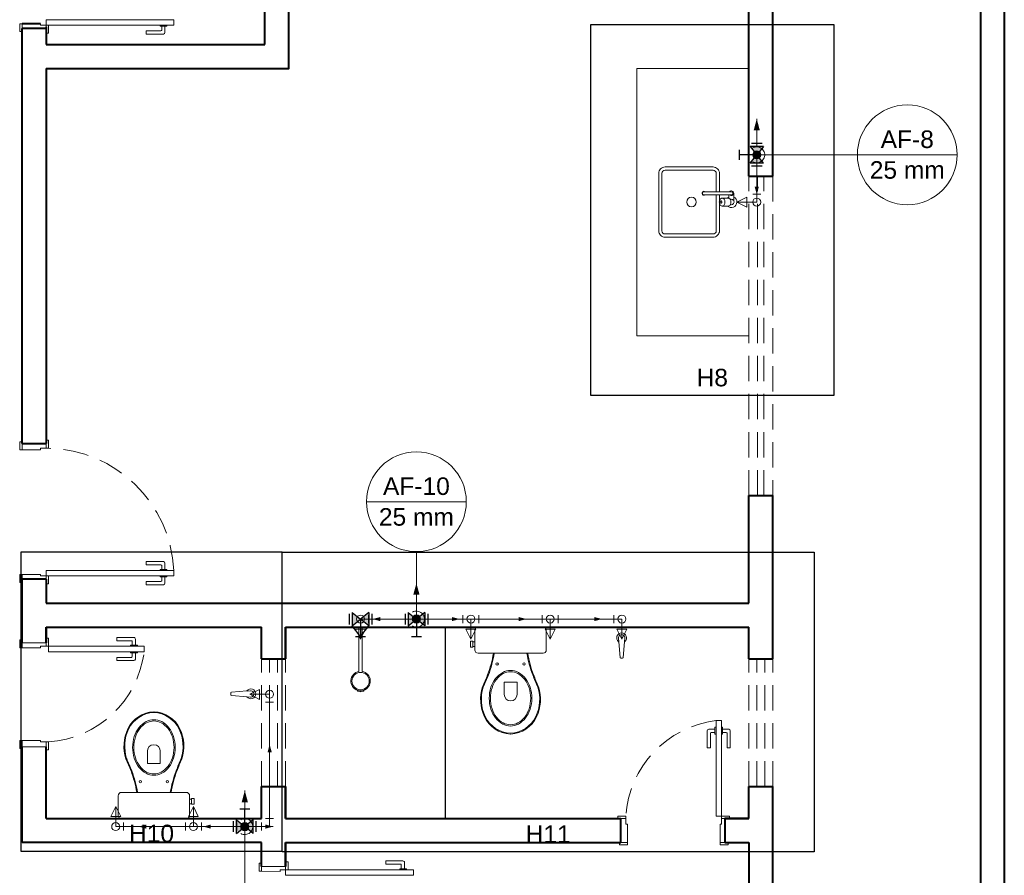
# Model space of a CAD drawing. Header units: millimetres. Extents: x 2642.3 to 2692.3, y 1463.2 to 1553.5.
# Tile 4 of 10: x 2657 to 2669.3, y 1490.3 to 1501. Entities that reach past the tile are written whole.
import ezdxf

# ---------------------------------------------------------------- set-up
doc = ezdxf.new("R2010")
doc.units = ezdxf.units.MM
doc.header["$MEASUREMENT"] = 0
doc.linetypes.add('HIDDEN2', pattern=[0.47625, 0.3175, -0.15875])
for name, color, linetype, lineweight in [('AF-Colunas', 4, 'Continuous', 5), ('AF-Condutos', 4, 'Continuous', 5), ('AF-Conexões', 9, 'Continuous', 5), ('AF-Indicação coluna', 5, 'Continuous', 5), ('AF-Sentido conduto', 9, 'Continuous', 5), ('DI-Detalhes', 1, 'Continuous', 30), ('MB_ALVENARIA', 7, 'Continuous', 40), ('MB_ESQUADRIA', 7, 'Continuous', 5), ('MB_MOBILIÁRIO', 8, 'Continuous', 13), ('Nível 1', 7, 'Continuous', 5), ('Textos', 7, 'Continuous', 5)]:
    doc.layers.add(name, color=color, linetype=linetype, lineweight=lineweight)
for name, color, linetype in [('ARQ-PISO', 8, 'Continuous'), ('Simbolos', 5, 'Continuous'), ('Simbolos_int', 2, 'Continuous')]:
    doc.layers.add(name, color=color, linetype=linetype)
doc.styles.add('Arial', font='txt')

msp = doc.modelspace()

# ---------------------------------------------------------------- hatches: boundary and pattern name
at = {"layer": 'AF-Condutos', "linetype": 'Continuous'}
for points in [[(2666.216, 1499.748), (2666.177, 1499.603), (2666.255, 1499.603)], [(2661.954, 1493.931), (2661.915, 1493.786), (2661.993, 1493.786)], [(2659.805, 1491.331), (2659.766, 1491.186), (2659.844, 1491.186)]]:
    msp.add_hatch(color=256, dxfattribs=at).paths.add_polyline_path(points)
at = {"layer": 'AF-Sentido conduto', "linetype": 'Continuous'}
for points in [[(2666.216, 1498.801), (2666.242, 1498.898), (2666.19, 1498.898)], [(2661.405, 1493.481), (2661.501, 1493.455), (2661.501, 1493.506)], [(2662.495, 1493.481), (2662.399, 1493.506), (2662.399, 1493.455)], [(2663.333, 1493.481), (2663.236, 1493.506), (2663.236, 1493.455)], [(2664.278, 1493.481), (2664.181, 1493.506), (2664.181, 1493.455)], [(2660.116, 1491.909), (2660.09, 1491.813), (2660.142, 1491.813)], [(2658.475, 1490.881), (2658.571, 1490.855), (2658.571, 1490.906)], [(2659.283, 1490.881), (2659.379, 1490.855), (2659.379, 1490.906)], [(2660.16, 1490.881), (2660.064, 1490.906), (2660.064, 1490.855)]]:
    msp.add_hatch(color=256, dxfattribs=at).paths.add_polyline_path(points)
at = {"layer": 'Simbolos', "linetype": 'Continuous'}
for points in [[(2666.216, 1499.298), (2666.3, 1499.403), (2666.132, 1499.403)], [(2666.3, 1499.193), (2666.132, 1499.193), (2666.216, 1499.298)], [(2661.255, 1493.48), (2661.15, 1493.564), (2661.15, 1493.396)], [(2661.36, 1493.564), (2661.36, 1493.396), (2661.255, 1493.48)], [(2661.954, 1493.481), (2661.849, 1493.565), (2661.849, 1493.397)], [(2662.059, 1493.565), (2662.059, 1493.397), (2661.954, 1493.481)], [(2659.7, 1490.796), (2659.7, 1490.964), (2659.805, 1490.881)], [(2659.805, 1490.881), (2659.91, 1490.796), (2659.91, 1490.964)]]:
    msp.add_hatch(color=256, dxfattribs=at).paths.add_polyline_path(points)

# ---------------------------------------------------------------- linework, layer by layer
at = {"layer": 'AF-Colunas', "const_width": 0.05}
for points in [[(2666.241, 1499.298, 1), (2666.191, 1499.298, 1)], [(2661.979, 1493.481, 1), (2661.929, 1493.481, 1)], [(2659.83, 1490.881, 1), (2659.78, 1490.881, 1)]]:
    msp.add_lwpolyline(points, format="xyb", close=True, dxfattribs=at)
at = {"layer": 'AF-Colunas'}
for centre in [(2666.216, 1499.298), (2661.954, 1493.481), (2659.805, 1490.881)]:
    msp.add_circle(centre, 0.05, dxfattribs=at)
at = {"layer": 'AF-Condutos'}
for p, q in [((2666.216, 1499.198), (2666.216, 1498.805)), ((2661.854, 1493.481), (2661.355, 1493.481)), ((2662.054, 1493.481), (2662.537, 1493.481)), ((2662.737, 1493.481), (2663.529, 1493.481)), ((2663.729, 1493.481), (2664.427, 1493.481)), ((2660.116, 1490.981), (2660.116, 1492.438)), ((2659.061, 1490.881), (2658.288, 1490.881)), ((2659.705, 1490.881), (2659.261, 1490.881)), ((2659.905, 1490.881), (2660.016, 1490.881))]:
    msp.add_line(p, q, dxfattribs=at)
for points in [[(2666.216, 1499.398), (2666.216, 1499.748)], [(2666.166, 1499.211), (2666.18, 1499.204), (2666.195, 1499.2), (2666.21, 1499.198), (2666.226, 1499.198), (2666.241, 1499.201), (2666.256, 1499.206), (2666.269, 1499.213), (2666.282, 1499.222), (2666.293, 1499.233), (2666.302, 1499.246), (2666.309, 1499.26), (2666.313, 1499.275), (2666.316, 1499.29), (2666.316, 1499.305), (2666.313, 1499.321), (2666.309, 1499.336), (2666.302, 1499.349), (2666.293, 1499.362), (2666.282, 1499.373), (2666.269, 1499.382), (2666.256, 1499.39), (2666.241, 1499.395), (2666.226, 1499.397), (2666.21, 1499.398), (2666.195, 1499.395), (2666.18, 1499.391), (2666.166, 1499.384)], [(2661.954, 1493.581), (2661.954, 1493.931)], [(2661.904, 1493.394), (2661.918, 1493.387), (2661.933, 1493.383), (2661.948, 1493.381), (2661.964, 1493.381), (2661.979, 1493.384), (2661.994, 1493.389), (2662.008, 1493.396), (2662.02, 1493.405), (2662.031, 1493.416), (2662.04, 1493.429), (2662.047, 1493.443), (2662.052, 1493.458), (2662.054, 1493.473), (2662.054, 1493.488), (2662.052, 1493.504), (2662.047, 1493.518), (2662.04, 1493.532), (2662.031, 1493.545), (2662.02, 1493.556), (2662.008, 1493.565), (2661.994, 1493.572), (2661.979, 1493.577), (2661.964, 1493.58), (2661.948, 1493.58), (2661.933, 1493.578), (2661.918, 1493.574), (2661.904, 1493.567)], [(2659.805, 1490.981), (2659.805, 1491.331)], [(2659.755, 1490.794), (2659.769, 1490.787), (2659.784, 1490.783), (2659.799, 1490.781), (2659.815, 1490.781), (2659.83, 1490.784), (2659.844, 1490.789), (2659.858, 1490.796), (2659.871, 1490.805), (2659.881, 1490.816), (2659.89, 1490.829), (2659.897, 1490.843), (2659.902, 1490.858), (2659.905, 1490.873), (2659.905, 1490.888), (2659.902, 1490.904), (2659.897, 1490.918), (2659.89, 1490.932), (2659.881, 1490.945), (2659.871, 1490.956), (2659.858, 1490.965), (2659.844, 1490.972), (2659.83, 1490.977), (2659.815, 1490.98), (2659.799, 1490.98), (2659.784, 1490.978), (2659.769, 1490.974), (2659.755, 1490.967)]]:
    msp.add_lwpolyline(points, dxfattribs=at)
at = {"layer": 'AF-Conexões'}
for p, q in [((2666.216, 1499.298), (2666.216, 1499.198)), ((2666.266, 1499.198), (2666.166, 1499.198)), ((2666.091, 1498.768), (2665.966, 1498.705)), ((2666.091, 1498.643), (2666.091, 1498.768)), ((2666.166, 1498.805), (2666.266, 1498.805)), ((2666.216, 1498.705), (2666.216, 1498.805)), ((2666.216, 1498.705), (2665.966, 1498.705)), ((2665.966, 1498.705), (2666.091, 1498.643)), ((2661.255, 1493.481), (2661.355, 1493.481)), ((2661.255, 1493.481), (2661.255, 1493.231)), ((2661.355, 1493.531), (2661.355, 1493.431)), ((2661.854, 1493.431), (2661.854, 1493.531)), ((2661.954, 1493.481), (2661.854, 1493.481)), ((2661.954, 1493.481), (2662.054, 1493.481)), ((2662.054, 1493.531), (2662.054, 1493.431)), ((2662.537, 1493.431), (2662.537, 1493.531)), ((2662.637, 1493.481), (2662.537, 1493.481)), ((2662.637, 1493.481), (2662.737, 1493.481)), ((2662.637, 1493.481), (2662.637, 1493.231)), ((2662.737, 1493.531), (2662.737, 1493.431)), ((2663.529, 1493.431), (2663.529, 1493.531)), ((2663.629, 1493.481), (2663.529, 1493.481)), ((2663.629, 1493.481), (2663.729, 1493.481)), ((2663.629, 1493.481), (2663.629, 1493.231)), ((2663.729, 1493.531), (2663.729, 1493.431)), ((2664.427, 1493.431), (2664.427, 1493.531)), ((2664.527, 1493.481), (2664.427, 1493.481)), ((2664.527, 1493.481), (2664.527, 1493.231)), ((2661.318, 1493.356), (2661.193, 1493.356)), ((2661.193, 1493.356), (2661.255, 1493.231)), ((2661.255, 1493.231), (2661.318, 1493.356)), ((2662.699, 1493.356), (2662.574, 1493.356)), ((2662.574, 1493.356), (2662.637, 1493.231)), ((2662.637, 1493.231), (2662.699, 1493.356)), ((2663.691, 1493.356), (2663.566, 1493.356)), ((2663.566, 1493.356), (2663.629, 1493.231)), ((2663.629, 1493.231), (2663.691, 1493.356)), ((2664.59, 1493.356), (2664.465, 1493.356)), ((2664.465, 1493.356), (2664.527, 1493.231)), ((2664.527, 1493.231), (2664.59, 1493.356)), ((2659.991, 1492.6), (2659.866, 1492.538)), ((2659.991, 1492.475), (2659.991, 1492.6)), ((2660.116, 1492.538), (2659.866, 1492.538)), ((2659.866, 1492.538), (2659.991, 1492.475)), ((2660.166, 1492.438), (2660.066, 1492.438)), ((2660.116, 1492.538), (2660.116, 1492.438)), ((2658.188, 1491.131), (2658.126, 1491.006)), ((2658.188, 1490.881), (2658.188, 1491.131)), ((2658.251, 1491.006), (2658.188, 1491.131)), ((2659.161, 1491.131), (2659.098, 1491.006)), ((2659.161, 1490.881), (2659.161, 1491.131)), ((2659.223, 1491.006), (2659.161, 1491.131)), ((2658.126, 1491.006), (2658.251, 1491.006)), ((2659.098, 1491.006), (2659.223, 1491.006)), ((2660.066, 1490.981), (2660.166, 1490.981)), ((2660.116, 1490.881), (2660.116, 1490.981)), ((2658.188, 1490.881), (2658.288, 1490.881)), ((2658.288, 1490.931), (2658.288, 1490.831)), ((2659.061, 1490.831), (2659.061, 1490.931)), ((2659.161, 1490.881), (2659.061, 1490.881)), ((2659.161, 1490.881), (2659.261, 1490.881)), ((2659.261, 1490.931), (2659.261, 1490.831)), ((2659.705, 1490.831), (2659.705, 1490.931)), ((2659.805, 1490.881), (2659.705, 1490.881)), ((2659.805, 1490.881), (2659.905, 1490.881)), ((2659.905, 1490.931), (2659.905, 1490.831)), ((2660.016, 1490.831), (2660.016, 1490.931)), ((2660.116, 1490.881), (2660.016, 1490.881))]:
    msp.add_line(p, q, dxfattribs=at)
for centre in [(2666.216, 1499.298), (2666.216, 1498.705), (2666.216, 1498.705), (2661.255, 1493.481), (2661.255, 1493.481), (2661.954, 1493.481), (2662.637, 1493.481), (2662.637, 1493.481), (2663.629, 1493.481), (2663.629, 1493.481), (2664.527, 1493.481), (2664.527, 1493.481), (2660.116, 1492.538), (2660.116, 1492.538), (2658.188, 1490.881), (2658.188, 1490.881), (2659.161, 1490.881), (2659.161, 1490.881), (2659.805, 1490.881)]:
    msp.add_circle(centre, 0.05, dxfattribs=at)
at = {"layer": 'AF-Indicação coluna'}
for p, q in [((2667.477, 1499.298), (2666.266, 1499.298)), ((2667.477, 1499.298), (2668.726, 1499.298)), ((2661.33, 1494.951), (2662.579, 1494.951)), ((2661.954, 1494.326), (2661.954, 1493.531)), ((2659.805, 1489.945), (2659.805, 1490.831))]:
    msp.add_line(p, q, dxfattribs=at)
for centre in [(2668.101, 1499.298), (2661.954, 1494.951)]:
    msp.add_circle(centre, 0.625, dxfattribs=at)
at = {"layer": 'AF-Sentido conduto'}
for points in [[(2666.216, 1499.201), (2666.216, 1498.801)], [(2661.805, 1493.481), (2661.405, 1493.481)], [(2662.095, 1493.481), (2662.495, 1493.481)], [(2662.933, 1493.481), (2663.333, 1493.481)], [(2663.878, 1493.481), (2664.278, 1493.481)], [(2660.116, 1491.509), (2660.116, 1491.909)], [(2658.875, 1490.881), (2658.475, 1490.881)], [(2659.683, 1490.881), (2659.283, 1490.881)], [(2659.76, 1490.881), (2660.16, 1490.881)]]:
    msp.add_lwpolyline(points, dxfattribs=at)
at = {"layer": 'ARQ-PISO'}
msp.add_lwpolyline([(2662.316, 1493.381), (2662.316, 1490.981)], dxfattribs=at)
at = {"layer": 'DI-Detalhes'}
for points in [[(2664.139, 1500.932), (2667.18, 1500.932), (2667.18, 1496.284), (2664.139, 1496.284), (2664.139, 1500.932)], [(2660.275, 1494.32), (2656.999, 1494.32), (2656.999, 1490.571), (2660.275, 1490.571), (2660.275, 1494.32)], [(2660.275, 1494.32), (2666.933, 1494.32), (2666.933, 1490.566), (2660.275, 1490.566), (2660.275, 1494.32)]]:
    msp.add_lwpolyline(points, dxfattribs=at)
at = {"layer": 'MB_ALVENARIA'}
for p, q in [((2669.016, 1511.921), (2669.016, 1463.501)), ((2666.116, 1499.031), (2666.116, 1502.231)), ((2666.416, 1499.031), (2666.416, 1502.231)), ((2657.246, 1500.941), (2657.016, 1500.941)), ((2657.246, 1500.941), (2657.016, 1500.941)), ((2657.316, 1500.881), (2657.016, 1500.881)), ((2666.116, 1493.681), (2666.116, 1495.031)), ((2666.416, 1492.981), (2666.416, 1495.031)), ((2657.316, 1493.981), (2657.016, 1493.981)), ((2657.316, 1493.381), (2657.316, 1493.181)), ((2666.116, 1492.981), (2666.116, 1493.381)), ((2666.116, 1490.981), (2666.116, 1491.381)), ((2666.416, 1488.621), (2666.416, 1491.381)), ((2660.316, 1490.681), (2660.316, 1490.381))]:
    msp.add_line(p, q, dxfattribs=at)
at = {"layer": 'MB_ALVENARIA', "linetype": 'Continuous'}
msp.add_line((2669.316, 1511.921), (2669.316, 1463.201), dxfattribs=at)
at = {"layer": 'MB_ALVENARIA'}
for points in [[(2660.056, 1500.681), (2660.056, 1509.001)], [(2657.316, 1500.381), (2660.356, 1500.381), (2660.356, 1507.781)], [(2657.016, 1495.681), (2657.016, 1500.881)], [(2657.316, 1500.901), (2657.316, 1500.681)], [(2657.316, 1500.881), (2657.316, 1500.681)], [(2657.316, 1500.681), (2660.056, 1500.681)], [(2657.316, 1500.381), (2657.316, 1495.681)], [(2666.116, 1499.031), (2666.416, 1499.031)], [(2657.016, 1495.681), (2657.316, 1495.681)], [(2666.116, 1495.031), (2666.416, 1495.031)], [(2657.016, 1493.181), (2657.016, 1493.981)], [(2657.316, 1493.981), (2657.316, 1493.681)], [(2657.316, 1493.681), (2666.116, 1493.681)], [(2657.316, 1493.381), (2660.016, 1493.381)], [(2657.316, 1493.181), (2657.316, 1493.381)], [(2660.016, 1492.981), (2660.016, 1493.381), (2660.016, 1493.381)], [(2660.316, 1492.981), (2660.316, 1493.381)], [(2660.316, 1493.381), (2666.116, 1493.381)], [(2660.316, 1493.381), (2660.316, 1492.981)], [(2660.016, 1492.981), (2660.316, 1492.981)], [(2666.116, 1492.981), (2666.416, 1492.981)], [(2657.016, 1490.681), (2657.016, 1490.681), (2657.016, 1491.881)], [(2657.316, 1490.981), (2657.316, 1491.881)], [(2660.016, 1490.981), (2660.016, 1491.381)], [(2660.016, 1491.381), (2660.316, 1491.381)], [(2660.316, 1490.981), (2660.316, 1491.381)], [(2660.316, 1491.381), (2660.316, 1490.981)], [(2666.116, 1491.381), (2666.416, 1491.381)], [(2657.316, 1490.981), (2660.016, 1490.981)], [(2660.316, 1490.981), (2664.516, 1490.981)], [(2664.516, 1490.681), (2664.516, 1490.981)], [(2665.816, 1490.981), (2666.116, 1490.981)], [(2666.116, 1490.981), (2665.816, 1490.981), (2665.816, 1490.681)], [(2660.016, 1490.681), (2657.016, 1490.681)], [(2660.016, 1490.381), (2660.016, 1490.681)], [(2660.316, 1490.381), (2660.316, 1490.681)], [(2660.316, 1490.681), (2664.516, 1490.681)], [(2665.816, 1490.681), (2666.116, 1490.681)], [(2666.116, 1490.681), (2666.116, 1488.621)]]:
    msp.add_lwpolyline(points, dxfattribs=at)
at = {"layer": 'MB_ESQUADRIA'}
for p, q in [((2657.016, 1500.941), (2657.016, 1500.871)), ((2657.016, 1500.941), (2657.016, 1500.871)), ((2657.246, 1500.921), (2657.246, 1500.941)), ((2657.246, 1500.921), (2657.246, 1500.941)), ((2657.246, 1500.921), (2657.316, 1500.921)), ((2657.246, 1500.921), (2657.316, 1500.921)), ((2657.316, 1500.921), (2657.316, 1500.871)), ((2657.316, 1500.921), (2657.316, 1500.871)), ((2658.571, 1500.811), (2658.571, 1500.851)), ((2658.571, 1500.851), (2658.755, 1500.851)), ((2658.785, 1500.811), (2658.571, 1500.811)), ((2658.745, 1500.909), (2658.745, 1500.921)), ((2658.83, 1500.909), (2658.745, 1500.909)), ((2658.765, 1500.861), (2658.765, 1500.909)), ((2658.805, 1500.909), (2658.805, 1500.831)), ((2658.83, 1500.921), (2658.83, 1500.909)), ((2657.016, 1495.601), (2657.016, 1495.671)), ((2657.316, 1495.621), (2657.316, 1495.671)), ((2657.246, 1495.601), (2657.016, 1495.601)), ((2657.246, 1495.621), (2657.246, 1495.601)), ((2657.246, 1495.621), (2657.316, 1495.621)), ((2658.571, 1494.201), (2658.571, 1494.161)), ((2658.785, 1494.201), (2658.571, 1494.201)), ((2658.571, 1494.161), (2658.755, 1494.161)), ((2658.765, 1494.151), (2658.765, 1494.104)), ((2658.805, 1494.104), (2658.805, 1494.181)), ((2657.246, 1494.041), (2657.016, 1494.041)), ((2657.016, 1494.041), (2657.016, 1493.971)), ((2657.246, 1494.041), (2657.016, 1494.041)), ((2657.016, 1494.041), (2657.016, 1493.971)), ((2657.246, 1494.021), (2657.246, 1494.041)), ((2657.246, 1494.021), (2657.246, 1494.041)), ((2658.745, 1494.104), (2658.745, 1494.091)), ((2658.83, 1494.104), (2658.745, 1494.104)), ((2658.83, 1494.091), (2658.83, 1494.104)), ((2657.246, 1494.021), (2657.316, 1494.021)), ((2657.246, 1494.021), (2657.316, 1494.021)), ((2657.316, 1494.021), (2657.316, 1493.971)), ((2657.316, 1494.021), (2657.316, 1493.971)), ((2658.571, 1493.911), (2658.571, 1493.951)), ((2658.571, 1493.951), (2658.755, 1493.951)), ((2658.785, 1493.911), (2658.571, 1493.911)), ((2658.745, 1494.009), (2658.745, 1494.021)), ((2658.83, 1494.009), (2658.745, 1494.009)), ((2658.765, 1493.961), (2658.765, 1494.009)), ((2658.805, 1494.009), (2658.805, 1493.931)), ((2658.83, 1494.021), (2658.83, 1494.009)), ((2657.016, 1493.121), (2657.016, 1493.191)), ((2657.016, 1493.121), (2657.016, 1493.191)), ((2657.016, 1493.121), (2657.016, 1493.191)), ((2657.016, 1493.121), (2657.016, 1493.191)), ((2657.316, 1493.181), (2657.016, 1493.181)), ((2657.316, 1493.141), (2657.316, 1493.191)), ((2657.316, 1493.141), (2657.316, 1493.191)), ((2657.316, 1493.141), (2657.316, 1493.191)), ((2657.316, 1493.141), (2657.316, 1493.191)), ((2658.201, 1493.25), (2658.201, 1493.21)), ((2658.415, 1493.25), (2658.201, 1493.25)), ((2658.201, 1493.25), (2658.201, 1493.21)), ((2658.415, 1493.25), (2658.201, 1493.25)), ((2658.201, 1493.21), (2658.385, 1493.21)), ((2658.201, 1493.21), (2658.385, 1493.21)), ((2658.395, 1493.2), (2658.395, 1493.152)), ((2658.395, 1493.2), (2658.395, 1493.152)), ((2658.435, 1493.152), (2658.435, 1493.23)), ((2658.435, 1493.152), (2658.435, 1493.23)), ((2657.246, 1493.121), (2657.016, 1493.121)), ((2657.246, 1493.121), (2657.016, 1493.121)), ((2657.246, 1493.121), (2657.016, 1493.121)), ((2657.246, 1493.121), (2657.016, 1493.121)), ((2657.246, 1493.141), (2657.316, 1493.141)), ((2657.246, 1493.141), (2657.246, 1493.121)), ((2657.246, 1493.141), (2657.316, 1493.141)), ((2657.246, 1493.141), (2657.246, 1493.121)), ((2657.246, 1493.141), (2657.316, 1493.141)), ((2657.246, 1493.141), (2657.246, 1493.121)), ((2657.246, 1493.141), (2657.316, 1493.141)), ((2657.246, 1493.141), (2657.246, 1493.121)), ((2658.375, 1493.152), (2658.375, 1493.14)), ((2658.46, 1493.152), (2658.375, 1493.152)), ((2658.375, 1493.152), (2658.375, 1493.14)), ((2658.46, 1493.152), (2658.375, 1493.152)), ((2658.375, 1493.057), (2658.375, 1493.07)), ((2658.375, 1493.057), (2658.375, 1493.07)), ((2658.46, 1493.057), (2658.375, 1493.057)), ((2658.46, 1493.057), (2658.375, 1493.057)), ((2658.395, 1493.01), (2658.395, 1493.057)), ((2658.395, 1493.01), (2658.395, 1493.057)), ((2658.435, 1493.057), (2658.435, 1492.98)), ((2658.435, 1493.057), (2658.435, 1492.98)), ((2658.46, 1493.14), (2658.46, 1493.152)), ((2658.46, 1493.14), (2658.46, 1493.152)), ((2658.46, 1493.07), (2658.46, 1493.057)), ((2658.46, 1493.07), (2658.46, 1493.057)), ((2658.201, 1492.96), (2658.201, 1493)), ((2658.201, 1493), (2658.385, 1493)), ((2658.201, 1492.96), (2658.201, 1493)), ((2658.201, 1493), (2658.385, 1493)), ((2658.415, 1492.96), (2658.201, 1492.96)), ((2658.415, 1492.96), (2658.201, 1492.96)), ((2665.595, 1492.08), (2665.595, 1491.866)), ((2665.595, 1492.08), (2665.595, 1491.866)), ((2665.693, 1492.1), (2665.615, 1492.1)), ((2665.693, 1492.1), (2665.615, 1492.1)), ((2665.645, 1492.06), (2665.693, 1492.06)), ((2665.645, 1492.06), (2665.693, 1492.06)), ((2665.705, 1492.125), (2665.693, 1492.125)), ((2665.693, 1492.125), (2665.693, 1492.039)), ((2665.705, 1492.125), (2665.693, 1492.125)), ((2665.693, 1492.125), (2665.693, 1492.039)), ((2665.775, 1492.125), (2665.788, 1492.125)), ((2665.775, 1492.125), (2665.788, 1492.125)), ((2665.788, 1492.125), (2665.788, 1492.039)), ((2665.788, 1492.125), (2665.788, 1492.039)), ((2665.788, 1492.1), (2665.865, 1492.1)), ((2665.788, 1492.1), (2665.865, 1492.1)), ((2665.835, 1492.06), (2665.788, 1492.06)), ((2665.835, 1492.06), (2665.788, 1492.06)), ((2665.885, 1492.08), (2665.885, 1491.866)), ((2665.885, 1492.08), (2665.885, 1491.866)), ((2657.246, 1491.961), (2657.016, 1491.96)), ((2657.246, 1491.961), (2657.016, 1491.96)), ((2657.016, 1491.96), (2657.016, 1491.89)), ((2657.016, 1491.96), (2657.016, 1491.89)), ((2657.246, 1491.941), (2657.246, 1491.961)), ((2657.246, 1491.941), (2657.246, 1491.961)), ((2657.246, 1491.941), (2657.316, 1491.941)), ((2657.246, 1491.941), (2657.316, 1491.941)), ((2657.316, 1491.941), (2657.316, 1491.891)), ((2657.316, 1491.941), (2657.316, 1491.891)), ((2665.635, 1491.866), (2665.635, 1492.05)), ((2665.635, 1491.866), (2665.635, 1492.05)), ((2665.693, 1492.039), (2665.705, 1492.039)), ((2665.693, 1492.039), (2665.705, 1492.039)), ((2665.788, 1492.039), (2665.775, 1492.039)), ((2665.788, 1492.039), (2665.775, 1492.039)), ((2665.845, 1491.866), (2665.845, 1492.05)), ((2665.845, 1491.866), (2665.845, 1492.05)), ((2665.595, 1491.866), (2665.635, 1491.866)), ((2665.595, 1491.866), (2665.635, 1491.866)), ((2665.885, 1491.866), (2665.845, 1491.866)), ((2665.885, 1491.866), (2665.845, 1491.866)), ((2664.576, 1490.981), (2664.526, 1490.981)), ((2664.576, 1490.981), (2664.526, 1490.981)), ((2664.576, 1490.911), (2664.576, 1490.981)), ((2664.576, 1490.911), (2664.576, 1490.981)), ((2665.776, 1490.981), (2665.826, 1490.981)), ((2665.776, 1490.911), (2665.776, 1490.981)), ((2665.776, 1490.981), (2665.826, 1490.981)), ((2665.776, 1490.911), (2665.776, 1490.981)), ((2665.776, 1490.981), (2665.826, 1490.981)), ((2665.776, 1490.911), (2665.776, 1490.981)), ((2665.776, 1490.981), (2665.826, 1490.981)), ((2665.776, 1490.911), (2665.776, 1490.981)), ((2664.576, 1490.911), (2664.596, 1490.911)), ((2664.576, 1490.911), (2664.596, 1490.911)), ((2664.596, 1490.911), (2664.596, 1490.681)), ((2664.596, 1490.911), (2664.596, 1490.681)), ((2665.756, 1490.911), (2665.756, 1490.681)), ((2665.776, 1490.911), (2665.756, 1490.911)), ((2665.756, 1490.911), (2665.756, 1490.681)), ((2665.776, 1490.911), (2665.756, 1490.911)), ((2665.756, 1490.911), (2665.756, 1490.681)), ((2665.776, 1490.911), (2665.756, 1490.911)), ((2665.756, 1490.911), (2665.756, 1490.681)), ((2665.776, 1490.911), (2665.756, 1490.911)), ((2664.596, 1490.681), (2664.526, 1490.681)), ((2664.596, 1490.681), (2664.526, 1490.681)), ((2665.756, 1490.681), (2665.826, 1490.681)), ((2665.756, 1490.681), (2665.826, 1490.681)), ((2665.756, 1490.681), (2665.826, 1490.681)), ((2665.756, 1490.681), (2665.826, 1490.681)), ((2660.016, 1490.321), (2660.016, 1490.391)), ((2660.016, 1490.321), (2660.016, 1490.391)), ((2660.316, 1490.381), (2660.016, 1490.381)), ((2660.246, 1490.34), (2660.316, 1490.34)), ((2660.246, 1490.34), (2660.246, 1490.32)), ((2660.246, 1490.34), (2660.316, 1490.34)), ((2660.246, 1490.34), (2660.246, 1490.32)), ((2660.316, 1490.34), (2660.316, 1490.39)), ((2660.316, 1490.34), (2660.316, 1490.39)), ((2661.571, 1490.45), (2661.571, 1490.41)), ((2661.785, 1490.45), (2661.571, 1490.45)), ((2661.571, 1490.41), (2661.755, 1490.41)), ((2661.745, 1490.352), (2661.745, 1490.34)), ((2661.83, 1490.352), (2661.745, 1490.352)), ((2661.765, 1490.4), (2661.765, 1490.352)), ((2661.805, 1490.352), (2661.805, 1490.43)), ((2661.83, 1490.34), (2661.83, 1490.352)), ((2660.246, 1490.32), (2660.016, 1490.321)), ((2660.246, 1490.32), (2660.016, 1490.321))]:
    msp.add_line(p, q, dxfattribs=at)
for points in [[(2657.016, 1500.941), (2656.986, 1500.941), (2656.986, 1500.841), (2657.016, 1500.841), (2657.016, 1500.871)], [(2657.016, 1500.941), (2656.986, 1500.941), (2656.986, 1500.841), (2657.016, 1500.841), (2657.016, 1500.871)], [(2657.316, 1500.871), (2657.316, 1500.821), (2657.346, 1500.821), (2657.346, 1500.921), (2657.316, 1500.921), (2657.316, 1500.921)], [(2657.316, 1500.871), (2657.316, 1500.821), (2657.346, 1500.821), (2657.346, 1500.921), (2657.316, 1500.921), (2657.316, 1500.921)], [(2657.316, 1500.821), (2657.316, 1500.881)], [(2657.016, 1495.601), (2656.986, 1495.601), (2656.986, 1495.701), (2657.016, 1495.701), (2657.016, 1495.671)], [(2657.316, 1495.671), (2657.316, 1495.721), (2657.346, 1495.721), (2657.346, 1495.621), (2657.316, 1495.621), (2657.316, 1495.621)], [(2657.016, 1494.041), (2656.986, 1494.041), (2656.986, 1493.941), (2657.016, 1493.941), (2657.016, 1493.971)], [(2657.016, 1494.041), (2656.986, 1494.041), (2656.986, 1493.941), (2657.016, 1493.941), (2657.016, 1493.971)], [(2657.316, 1493.971), (2657.316, 1493.921), (2657.346, 1493.921), (2657.346, 1494.021), (2657.316, 1494.021), (2657.316, 1494.021)], [(2657.316, 1493.971), (2657.316, 1493.921), (2657.346, 1493.921), (2657.346, 1494.021), (2657.316, 1494.021), (2657.316, 1494.021)], [(2657.016, 1493.121), (2656.986, 1493.121), (2656.986, 1493.221), (2657.016, 1493.221), (2657.016, 1493.191)], [(2657.016, 1493.121), (2656.986, 1493.121), (2656.986, 1493.221), (2657.016, 1493.221), (2657.016, 1493.191)], [(2657.016, 1493.121), (2656.986, 1493.121), (2656.986, 1493.221), (2657.016, 1493.221), (2657.016, 1493.191)], [(2657.016, 1493.121), (2656.986, 1493.121), (2656.986, 1493.221), (2657.016, 1493.221), (2657.016, 1493.191)], [(2657.316, 1493.191), (2657.316, 1493.241), (2657.346, 1493.241), (2657.346, 1493.141), (2657.316, 1493.141), (2657.316, 1493.141)], [(2657.316, 1493.191), (2657.316, 1493.241), (2657.346, 1493.241), (2657.346, 1493.141), (2657.316, 1493.141), (2657.316, 1493.141)], [(2657.316, 1493.191), (2657.316, 1493.241), (2657.346, 1493.241), (2657.346, 1493.141), (2657.316, 1493.141), (2657.316, 1493.141)], [(2657.316, 1493.191), (2657.316, 1493.241), (2657.346, 1493.241), (2657.346, 1493.141), (2657.316, 1493.141), (2657.316, 1493.141)], [(2658.546, 1493.071), (2657.346, 1493.071), (2657.346, 1493.141), (2658.546, 1493.141), (2658.546, 1493.071)], [(2665.706, 1492.211), (2665.706, 1491.011), (2665.776, 1491.011), (2665.776, 1492.211), (2665.706, 1492.211)], [(2657.016, 1491.96), (2656.986, 1491.96), (2656.986, 1491.86), (2657.016, 1491.86), (2657.016, 1491.89)], [(2657.016, 1491.96), (2656.986, 1491.96), (2656.986, 1491.86), (2657.016, 1491.86), (2657.016, 1491.89)], [(2657.316, 1491.891), (2657.316, 1491.841), (2657.346, 1491.841), (2657.346, 1491.941), (2657.316, 1491.941), (2657.316, 1491.941)], [(2657.316, 1491.891), (2657.316, 1491.841), (2657.346, 1491.841), (2657.346, 1491.941), (2657.316, 1491.941), (2657.316, 1491.941)], [(2657.016, 1491.881), (2657.316, 1491.881)], [(2664.526, 1490.981), (2664.476, 1490.981), (2664.476, 1491.011), (2664.576, 1491.011), (2664.576, 1490.981), (2664.576, 1490.981)], [(2664.526, 1490.981), (2664.476, 1490.981), (2664.476, 1491.011), (2664.576, 1491.011), (2664.576, 1490.981), (2664.576, 1490.981)], [(2665.826, 1490.981), (2665.876, 1490.981), (2665.876, 1491.011), (2665.776, 1491.011), (2665.776, 1490.981), (2665.776, 1490.981)], [(2665.826, 1490.981), (2665.876, 1490.981), (2665.876, 1491.011), (2665.776, 1491.011), (2665.776, 1490.981), (2665.776, 1490.981)], [(2665.826, 1490.981), (2665.876, 1490.981), (2665.876, 1491.011), (2665.776, 1491.011), (2665.776, 1490.981), (2665.776, 1490.981)], [(2665.826, 1490.981), (2665.876, 1490.981), (2665.876, 1491.011), (2665.776, 1491.011), (2665.776, 1490.981), (2665.776, 1490.981)], [(2664.596, 1490.681), (2664.596, 1490.651), (2664.496, 1490.651), (2664.496, 1490.681), (2664.526, 1490.681)], [(2664.596, 1490.681), (2664.596, 1490.651), (2664.496, 1490.651), (2664.496, 1490.681), (2664.526, 1490.681)], [(2665.756, 1490.681), (2665.756, 1490.651), (2665.856, 1490.651), (2665.856, 1490.681), (2665.826, 1490.681)], [(2665.756, 1490.681), (2665.756, 1490.651), (2665.856, 1490.651), (2665.856, 1490.681), (2665.826, 1490.681)], [(2665.756, 1490.681), (2665.756, 1490.651), (2665.856, 1490.651), (2665.856, 1490.681), (2665.826, 1490.681)], [(2665.756, 1490.681), (2665.756, 1490.651), (2665.856, 1490.651), (2665.856, 1490.681), (2665.826, 1490.681)], [(2660.016, 1490.321), (2659.986, 1490.321), (2659.986, 1490.421), (2660.016, 1490.421), (2660.016, 1490.391)], [(2660.016, 1490.321), (2659.986, 1490.321), (2659.986, 1490.421), (2660.016, 1490.421), (2660.016, 1490.391)], [(2660.316, 1490.39), (2660.316, 1490.44), (2660.346, 1490.44), (2660.346, 1490.34), (2660.316, 1490.34), (2660.316, 1490.34)], [(2660.316, 1490.39), (2660.316, 1490.44), (2660.346, 1490.44), (2660.346, 1490.34), (2660.316, 1490.34), (2660.316, 1490.34)]]:
    msp.add_lwpolyline(points, dxfattribs=at)
for points in [[(2657.316, 1500.991), (2658.916, 1500.991), (2658.916, 1500.921), (2657.316, 1500.921)], [(2657.316, 1494.091), (2658.916, 1494.091), (2658.916, 1494.021), (2657.316, 1494.021)], [(2660.316, 1490.27), (2661.916, 1490.27), (2661.916, 1490.34), (2660.316, 1490.34)]]:
    msp.add_lwpolyline(points, close=True, dxfattribs=at)
at = {"layer": 'MB_ESQUADRIA', "linetype": 'HIDDEN2'}
for points in [[(2666.116, 1495.031), (2666.116, 1499.031)], [(2666.226, 1495.031), (2666.226, 1499.031)], [(2666.306, 1495.031), (2666.306, 1499.031)], [(2666.416, 1499.031), (2666.416, 1495.031)], [(2660.016, 1491.381), (2660.016, 1492.981)], [(2660.116, 1491.381), (2660.116, 1492.981)], [(2660.216, 1491.381), (2660.216, 1492.981)], [(2660.316, 1491.381), (2660.316, 1492.981)], [(2666.116, 1491.381), (2666.116, 1492.981)], [(2666.216, 1491.381), (2666.216, 1492.981)], [(2666.316, 1491.381), (2666.316, 1492.981)], [(2666.416, 1491.381), (2666.416, 1492.981)]]:
    msp.add_lwpolyline(points, dxfattribs=at)
at = {"layer": 'MB_ESQUADRIA'}
for centre, radius, start, end in [((2658.755, 1500.861), 0.01, 270.0289, 0.0289), ((2658.785, 1500.831), 0.02, 270.0289, 0.0289), ((2658.755, 1494.151), 0.01, 0.0289, 90.0289), ((2658.785, 1494.181), 0.02, 0.0289, 90.0289), ((2658.755, 1493.961), 0.01, 270.0289, 0.0289), ((2658.785, 1493.931), 0.02, 270.0289, 0.0289), ((2658.385, 1493.2), 0.01, 359.9711, 89.9711), ((2658.385, 1493.2), 0.01, 359.9711, 89.9711), ((2658.415, 1493.23), 0.02, 359.9711, 89.9711), ((2658.415, 1493.23), 0.02, 359.9711, 89.9711), ((2658.385, 1493.01), 0.01, 269.9711, 359.9711), ((2658.385, 1493.01), 0.01, 269.9711, 359.9711), ((2658.415, 1492.98), 0.02, 269.9711, 359.9711), ((2658.415, 1492.98), 0.02, 269.9711, 359.9711), ((2665.615, 1492.08), 0.02, 90.0289, 180.0289), ((2665.615, 1492.08), 0.02, 90.0289, 180.0289), ((2665.645, 1492.05), 0.01, 90.0289, 180.0289), ((2665.645, 1492.05), 0.01, 90.0289, 180.0289), ((2665.835, 1492.05), 0.01, 0.0289, 90.0289), ((2665.835, 1492.05), 0.01, 0.0289, 90.0289), ((2665.865, 1492.08), 0.02, 0.0289, 90.0289), ((2665.865, 1492.08), 0.02, 0.0289, 90.0289), ((2661.755, 1490.4), 0.01, 359.9711, 89.9711), ((2661.785, 1490.43), 0.02, 359.9711, 89.9711)]:
    msp.add_arc(centre, radius, start, end, dxfattribs=at)
at = {"layer": 'MB_ESQUADRIA', "linetype": 'HIDDEN2'}
for centre, radius, start, end in [((2657.314, 1494.017), 1.604, 2.6507, 88.8594), ((2657.259, 1493.235), 1.297, 273.8402, 352.7146), ((2657.259, 1493.235), 1.297, 273.8402, 352.7146), ((2665.87, 1490.924), 1.297, 97.2854, 176.1598), ((2665.87, 1490.924), 1.297, 97.2854, 176.1598)]:
    msp.add_arc(centre, radius, start, end, dxfattribs=at)
at = {"layer": 'MB_MOBILIÁRIO'}
for p, q in [((2664.716, 1497.031), (2664.716, 1500.381)), ((2664.716, 1500.381), (2666.116, 1500.381)), ((2666.116, 1499.031), (2666.116, 1500.381)), ((2664.716, 1497.031), (2666.116, 1497.031)), ((2661.235, 1492.824), (2661.235, 1493.381)), ((2661.275, 1493.381), (2661.235, 1493.381)), ((2661.275, 1492.824), (2661.275, 1493.381)), ((2662.726, 1493.381), (2663.541, 1493.381)), ((2664.485, 1493.24), (2664.489, 1493.197)), ((2664.487, 1493.197), (2664.504, 1493.001)), ((2664.56, 1493.197), (2664.545, 1493.001)), ((2664.563, 1493.24), (2664.56, 1493.197)), ((2664.514, 1492.992), (2664.535, 1492.992)), ((2659.628, 1492.554), (2659.628, 1492.533)), ((2659.832, 1492.581), (2659.637, 1492.564)), ((2659.875, 1492.582), (2659.833, 1492.579)), ((2661.215, 1492.577), (2661.219, 1492.588)), ((2661.255, 1492.57), (2661.255, 1492.583)), ((2661.255, 1492.57), (2661.255, 1492.583)), ((2661.291, 1492.588), (2661.294, 1492.577)), ((2659.833, 1492.508), (2659.637, 1492.523)), ((2659.875, 1492.504), (2659.833, 1492.508)), ((2659.073, 1490.981), (2658.259, 1490.981))]:
    msp.add_line(p, q, dxfattribs=at)
for points in [[(2665.749, 1498.836), (2665.749, 1499.066, 0.414214), (2665.669, 1499.146), (2665.669, 1499.146), (2665.069, 1499.146, 0.414214), (2664.989, 1499.066), (2664.989, 1499.066), (2664.989, 1498.346, 0.414214), (2665.069, 1498.266), (2665.069, 1498.266), (2665.669, 1498.266, 0.414214), (2665.749, 1498.346), (2665.749, 1498.346), (2665.749, 1498.691)], [(2665.709, 1498.836), (2665.709, 1499.066, 0.414214), (2665.669, 1499.106), (2665.669, 1499.106), (2665.069, 1499.106, 0.414214), (2665.029, 1499.066), (2665.029, 1499.066), (2665.029, 1498.346, 0.414214), (2665.069, 1498.306), (2665.069, 1498.306), (2665.669, 1498.306, 0.414214), (2665.709, 1498.346), (2665.709, 1498.346), (2665.709, 1498.796)], [(2665.572, 1498.796, -2), (2665.572, 1498.836), (2665.572, 1498.836)], [(2665.557, 1498.796, -1), (2665.557, 1498.836), (2665.557, 1498.836)], [(2665.875, 1498.836, -2.618034), (2665.875, 1498.796), (2665.875, 1498.796)], [(2665.897, 1498.836, -1), (2665.897, 1498.796), (2665.897, 1498.796)], [(2665.783, 1498.756, 0.133256), (2665.77, 1498.752), (2665.77, 1498.752, 0.106756), (2665.758, 1498.741), (2665.758, 1498.741, 0.082828), (2665.75, 1498.725), (2665.75, 1498.725, 0.071352), (2665.747, 1498.706), (2665.747, 1498.706, 0.071352), (2665.75, 1498.686), (2665.75, 1498.686, 0.082828), (2665.758, 1498.67), (2665.758, 1498.67, 0.106756), (2665.77, 1498.659), (2665.77, 1498.659, 0.133256), (2665.783, 1498.656), (2665.783, 1498.656, 0.133256), (2665.795, 1498.659), (2665.795, 1498.659, 0.106756), (2665.808, 1498.67), (2665.808, 1498.67, 0.082828), (2665.815, 1498.686), (2665.815, 1498.686, 0.071352), (2665.818, 1498.706), (2665.818, 1498.706, 0.071352), (2665.815, 1498.725), (2665.815, 1498.725, 0.082828), (2665.808, 1498.741), (2665.808, 1498.741, 0.106756), (2665.795, 1498.752), (2665.795, 1498.752, 0.133256), (2665.783, 1498.756), (2665.783, 1498.756)], [(2665.768, 1498.691, 0.133256), (2665.771, 1498.692), (2665.771, 1498.692, 0.106756), (2665.775, 1498.695), (2665.775, 1498.695, 0.082828), (2665.777, 1498.7), (2665.777, 1498.7, 0.071352), (2665.778, 1498.706), (2665.778, 1498.706, 0.071352), (2665.777, 1498.712), (2665.777, 1498.712, 0.082828), (2665.775, 1498.716), (2665.775, 1498.716, 0.106756), (2665.771, 1498.72), (2665.771, 1498.72, 0.133256), (2665.768, 1498.721), (2665.768, 1498.721, 0.133256), (2665.764, 1498.72), (2665.764, 1498.72, 0.106756), (2665.76, 1498.716), (2665.76, 1498.716, 0.082828), (2665.758, 1498.712), (2665.758, 1498.712, 0.071352), (2665.757, 1498.706), (2665.757, 1498.706, 0.071352), (2665.758, 1498.7), (2665.758, 1498.7, 0.082828), (2665.76, 1498.695), (2665.76, 1498.695, 0.106756), (2665.764, 1498.692), (2665.764, 1498.692, 0.133256), (2665.768, 1498.691), (2665.768, 1498.691)], [(2665.783, 1498.656), (2665.858, 1498.656, 0.133256), (2665.871, 1498.659), (2665.871, 1498.659, 0.106756), (2665.883, 1498.67), (2665.883, 1498.67, 0.082828), (2665.89, 1498.686), (2665.89, 1498.686, 0.071352), (2665.893, 1498.706), (2665.893, 1498.706, 0.071352), (2665.89, 1498.725), (2665.89, 1498.725, 0.082828), (2665.883, 1498.741), (2665.883, 1498.741, 0.106756), (2665.871, 1498.752), (2665.871, 1498.752, 0.133256), (2665.858, 1498.756), (2665.858, 1498.756), (2665.783, 1498.756)], [(2665.848, 1498.756, -0.083262), (2665.867, 1498.769), (2665.867, 1498.769)], [(2665.927, 1498.769, -1.181649), (2665.848, 1498.656), (2665.848, 1498.656)], [(2665.883, 1498.671), (2665.897, 1498.671, 0.546464), (2665.929, 1498.72), (2665.929, 1498.72, 0.10784), (2665.927, 1498.728), (2665.927, 1498.728), (2665.927, 1498.816)], [(2665.927, 1498.724, 0.263265), (2665.897, 1498.741), (2665.897, 1498.741), (2665.883, 1498.741)], [(2663.133, 1492.837, 0.124451), (2663.035, 1492.812), (2663.035, 1492.812, 0.105729), (2662.944, 1492.735), (2662.944, 1492.735, 0.086876), (2662.887, 1492.626), (2662.887, 1492.626, 0.077041), (2662.866, 1492.489), (2662.866, 1492.489, 0.077041), (2662.887, 1492.352), (2662.887, 1492.352, 0.086876), (2662.944, 1492.243), (2662.944, 1492.243, 0.105729), (2663.035, 1492.166), (2663.035, 1492.166, 0.124451), (2663.133, 1492.141), (2663.133, 1492.141, 0.124451), (2663.231, 1492.166), (2663.231, 1492.166, 0.105729), (2663.321, 1492.243), (2663.321, 1492.243, 0.086876), (2663.378, 1492.352), (2663.378, 1492.352, 0.077041), (2663.4, 1492.489), (2663.4, 1492.489, 0.077041), (2663.378, 1492.626), (2663.378, 1492.626, 0.086876), (2663.321, 1492.735), (2663.321, 1492.735, 0.105729), (2663.231, 1492.812), (2663.231, 1492.812, 0.124451), (2663.133, 1492.837), (2663.133, 1492.837)], [(2663.133, 1492.82, 0.124451), (2663.041, 1492.797), (2663.041, 1492.797, 0.105729), (2662.955, 1492.724), (2662.955, 1492.724, 0.086876), (2662.901, 1492.62), (2662.901, 1492.62, 0.077041), (2662.881, 1492.489), (2662.881, 1492.489, 0.077041), (2662.901, 1492.357), (2662.901, 1492.357, 0.086876), (2662.955, 1492.253), (2662.955, 1492.253, 0.105729), (2663.041, 1492.18), (2663.041, 1492.18, 0.124451), (2663.133, 1492.157), (2663.133, 1492.157, 0.124451), (2663.225, 1492.18), (2663.225, 1492.18, 0.105729), (2663.31, 1492.253), (2663.31, 1492.253, 0.086876), (2663.365, 1492.357), (2663.365, 1492.357, 0.077041), (2663.385, 1492.489), (2663.385, 1492.489, 0.077041), (2663.365, 1492.62), (2663.365, 1492.62, 0.086876), (2663.31, 1492.724), (2663.31, 1492.724, 0.105729), (2663.225, 1492.797), (2663.225, 1492.797, 0.124451), (2663.133, 1492.82), (2663.133, 1492.82)], [(2658.667, 1491.525, 0.124451), (2658.765, 1491.549), (2658.765, 1491.549, 0.105729), (2658.855, 1491.626), (2658.855, 1491.626, 0.086876), (2658.912, 1491.736), (2658.912, 1491.736, 0.077041), (2658.934, 1491.872), (2658.934, 1491.872, 0.077041), (2658.912, 1492.009), (2658.912, 1492.009, 0.086876), (2658.855, 1492.118), (2658.855, 1492.118, 0.105729), (2658.765, 1492.196), (2658.765, 1492.196, 0.124451), (2658.667, 1492.22), (2658.667, 1492.22, 0.124451), (2658.569, 1492.196), (2658.569, 1492.196, 0.105729), (2658.478, 1492.118), (2658.478, 1492.118, 0.086876), (2658.421, 1492.009), (2658.421, 1492.009, 0.077041), (2658.4, 1491.872), (2658.4, 1491.872, 0.077041), (2658.421, 1491.736), (2658.421, 1491.736, 0.086876), (2658.478, 1491.626), (2658.478, 1491.626, 0.105729), (2658.569, 1491.549), (2658.569, 1491.549, 0.124451), (2658.667, 1491.525), (2658.667, 1491.525)], [(2658.667, 1491.541, 0.124451), (2658.759, 1491.564), (2658.759, 1491.564, 0.105729), (2658.844, 1491.637), (2658.844, 1491.637, 0.086876), (2658.899, 1491.741), (2658.899, 1491.741, 0.077041), (2658.919, 1491.872), (2658.919, 1491.872, 0.077041), (2658.899, 1492.004), (2658.899, 1492.004, 0.086876), (2658.844, 1492.108), (2658.844, 1492.108, 0.105729), (2658.759, 1492.181), (2658.759, 1492.181, 0.124451), (2658.667, 1492.204), (2658.667, 1492.204, 0.124451), (2658.575, 1492.181), (2658.575, 1492.181, 0.105729), (2658.489, 1492.108), (2658.489, 1492.108, 0.086876), (2658.435, 1492.004), (2658.435, 1492.004, 0.077041), (2658.415, 1491.872), (2658.415, 1491.872, 0.077041), (2658.435, 1491.741), (2658.435, 1491.741, 0.086876), (2658.489, 1491.637), (2658.489, 1491.637, 0.105729), (2658.575, 1491.564), (2658.575, 1491.564, 0.124451), (2658.667, 1491.541), (2658.667, 1491.541)]]:
    msp.add_lwpolyline(points, format="xyb", dxfattribs=at)
for points in [[(2665.897, 1498.836), (2665.557, 1498.836)], [(2665.897, 1498.796), (2665.557, 1498.796)], [(2665.749, 1498.72), (2665.749, 1498.796)], [(2665.867, 1498.796), (2665.867, 1498.754)], [(2662.726, 1493.381), (2662.726, 1493.381), (2662.71, 1493.378), (2662.698, 1493.369), (2662.689, 1493.356), (2662.686, 1493.34), (2662.686, 1493.093), (2662.686, 1493.093), (2662.689, 1493.077), (2662.698, 1493.064), (2662.71, 1493.056), (2662.726, 1493.053), (2663.133, 1493.053)], [(2663.541, 1493.381), (2663.541, 1493.381), (2663.557, 1493.378), (2663.568, 1493.369), (2663.577, 1493.356), (2663.579, 1493.34), (2663.579, 1493.093), (2663.579, 1493.093), (2663.577, 1493.077), (2663.568, 1493.064), (2663.557, 1493.056), (2663.541, 1493.053), (2663.133, 1493.053)], [(2662.66, 1493.13), (2662.63, 1493.13), (2662.63, 1493.166), (2662.63, 1493.202), (2662.66, 1493.202), (2662.66, 1493.196), (2662.686, 1493.196)], [(2662.66, 1493.196), (2662.66, 1493.136)], [(2662.66, 1493.136), (2662.686, 1493.136)], [(2662.66, 1493.13), (2662.66, 1493.136)], [(2662.928, 1493.051), (2662.928, 1493.051), (2662.928, 1493.053)], [(2663.338, 1493.051), (2663.338, 1493.051), (2663.337, 1493.053)], [(2663.053, 1492.536), (2663.053, 1492.69), (2663.134, 1492.69)], [(2663.214, 1492.536), (2663.214, 1492.69), (2663.133, 1492.69)], [(2658.585, 1491.825), (2658.585, 1491.671), (2658.667, 1491.671)], [(2658.747, 1491.825), (2658.747, 1491.671), (2658.665, 1491.671)], [(2658.259, 1490.981), (2658.259, 1490.981), (2658.243, 1490.983), (2658.232, 1490.992), (2658.223, 1491.005), (2658.22, 1491.021), (2658.22, 1491.268), (2658.22, 1491.268), (2658.223, 1491.284), (2658.232, 1491.297), (2658.243, 1491.306), (2658.259, 1491.308), (2658.667, 1491.308)], [(2658.462, 1491.31), (2658.462, 1491.31), (2658.462, 1491.308)], [(2659.073, 1490.981), (2659.073, 1490.981), (2659.089, 1490.983), (2659.102, 1490.992), (2659.111, 1491.005), (2659.113, 1491.021), (2659.113, 1491.268), (2659.113, 1491.268), (2659.111, 1491.284), (2659.102, 1491.297), (2659.089, 1491.306), (2659.073, 1491.308), (2658.667, 1491.308)], [(2658.871, 1491.31), (2658.871, 1491.31), (2658.871, 1491.308)], [(2659.139, 1491.231), (2659.169, 1491.231), (2659.169, 1491.195), (2659.169, 1491.16), (2659.139, 1491.16), (2659.139, 1491.165), (2659.113, 1491.165)], [(2659.139, 1491.225), (2659.113, 1491.225)], [(2659.139, 1491.231), (2659.139, 1491.225)], [(2659.139, 1491.165), (2659.139, 1491.225)]]:
    msp.add_lwpolyline(points, dxfattribs=at)
for centre, radius in [((2665.399, 1498.706), 0.06), ((2662.965, 1492.919), 0.015), ((2663.302, 1492.919), 0.015), ((2661.255, 1492.704), 0.108), ((2658.498, 1491.442), 0.015), ((2658.834, 1491.442), 0.015)]:
    msp.add_circle(centre, radius, dxfattribs=at)
for centre, radius, start, end in [((2664.524, 1493.246), 0.0618, 307.1379, 232.8621), ((2664.524, 1493.246), 0.0394, 351.1075, 188.8925), ((2661.416, 1493.313), 1.525, 339.6909, 350.163), ((2661.416, 1493.313), 1.535, 339.6909, 350.163), ((2664.85, 1493.313), 1.535, 189.837, 200.3091), ((2664.85, 1493.313), 1.525, 189.837, 200.3091), ((2664.514, 1493.002), 0.01, 184.4463, 270), ((2664.535, 1493.002), 0.01, 270, 355.5537), ((2661.255, 1492.704), 0.122, 99.4687, 252.612), ((2661.255, 1492.704), 0.122, 286.9908, 80.5313), ((2609.507, 1514.858), 57.726, 337.3538, 337.51832), ((2612.384, 1513.66), 54.62, 337.3514, 337.5257), ((2713.882, 1513.66), 54.62, 202.4743, 202.6486), ((2716.758, 1514.858), 57.726, 202.48168, 202.6462), ((2659.638, 1492.554), 0.01, 94.4463, 180), ((2659.881, 1492.543), 0.0618, 217.1379, 142.8621), ((2659.881, 1492.543), 0.0394, 261.1075, 98.8925), ((2661.216, 1492.577), 0.00097, 162.612, 276.0213), ((2661.224, 1492.499), 0.0775, 66.6467, 96.0213), ((2661.255, 1492.704), 0.122, 252.612, 286.9908), ((2661.286, 1492.499), 0.0775, 84.7105, 113.3533), ((2661.293, 1492.577), 0.00097, 264.7105, 16.9908), ((2663.268, 1492.474), 0.51, 162.0904, 205.4458), ((2663.26, 1492.474), 0.493, 161.867, 205.7625), ((2663.005, 1492.474), 0.493, 334.2375, 18.133), ((2662.998, 1492.474), 0.51, 334.5542, 17.9096), ((2659.638, 1492.533), 0.01, 180, 265.5537), ((2663.134, 1492.536), 0.0809, 180, 0), ((2658.683, 1491.941), 0.38, 92.7919, 154.2375), ((2658.683, 1491.941), 0.37, 92.7919, 154.2375), ((2658.65, 1491.941), 0.37, 25.7625, 87.2081), ((2658.65, 1491.941), 0.38, 25.7625, 87.2081), ((2663.149, 1492.42), 0.38, 205.7625, 267.2081), ((2663.149, 1492.42), 0.37, 205.7625, 267.2081), ((2663.116, 1492.42), 0.37, 272.7919, 334.2375), ((2663.116, 1492.42), 0.38, 272.7919, 334.2375), ((2658.802, 1491.887), 0.51, 154.5542, 197.9096), ((2658.794, 1491.887), 0.493, 154.2375, 198.133), ((2658.539, 1491.887), 0.493, 341.867, 25.7625), ((2658.532, 1491.887), 0.51, 342.0904, 25.4458), ((2658.666, 1491.825), 0.0809, 0, 180), ((2605.041, 1469.503), 57.726, 22.48168, 22.6462), ((2607.918, 1470.701), 54.62, 22.4743, 22.6486), ((2709.416, 1470.701), 54.62, 157.3514, 157.5257), ((2712.292, 1469.503), 57.726, 157.3538, 157.51832), ((2656.95, 1491.048), 1.525, 9.837, 20.3091), ((2656.95, 1491.048), 1.535, 9.837, 20.3091), ((2660.384, 1491.048), 1.535, 159.6909, 170.163), ((2660.384, 1491.048), 1.525, 159.6909, 170.163)]:
    msp.add_arc(centre, radius, start, end, dxfattribs=at)
at = {"layer": 'Nível 1'}
for p, q in [((2666.116, 1499.298), (2666.216, 1499.298)), ((2666.116, 1498.705), (2666.216, 1498.705)), ((2661.255, 1493.381), (2661.255, 1493.481)), ((2661.954, 1493.381), (2661.954, 1493.481)), ((2662.637, 1493.379), (2662.637, 1493.479)), ((2663.629, 1493.379), (2663.629, 1493.479)), ((2664.527, 1493.379), (2664.527, 1493.479)), ((2660.316, 1493.381), (2660.416, 1493.381)), ((2660.316, 1493.381), (2661.954, 1493.381)), ((2660.016, 1492.538), (2660.116, 1492.538)), ((2658.188, 1490.981), (2658.188, 1490.881)), ((2659.161, 1490.981), (2659.161, 1490.881)), ((2659.805, 1490.981), (2659.805, 1490.881))]:
    msp.add_line(p, q, dxfattribs=at)
for centre, radius in [((2661.954, 1493.481), 0.0518), ((2659.805, 1490.881), 0.0517)]:
    msp.add_circle(centre, radius, dxfattribs=at)
at = {"layer": 'Simbolos'}
for p, q in [((2665.996, 1499.361), (2665.996, 1499.235)), ((2666.3, 1499.403), (2666.132, 1499.403)), ((2666.132, 1499.403), (2666.216, 1499.298)), ((2666.3, 1499.403), (2666.216, 1499.298)), ((2666.216, 1499.298), (2665.996, 1499.298)), ((2666.132, 1499.193), (2666.216, 1499.298)), ((2666.3, 1499.193), (2666.216, 1499.298)), ((2666.3, 1499.193), (2666.132, 1499.193)), ((2661.15, 1493.564), (2661.15, 1493.396)), ((2661.15, 1493.564), (2661.255, 1493.48)), ((2661.36, 1493.564), (2661.255, 1493.48)), ((2661.36, 1493.564), (2661.36, 1493.396)), ((2661.849, 1493.565), (2661.849, 1493.397)), ((2661.849, 1493.565), (2661.954, 1493.481)), ((2662.059, 1493.565), (2661.954, 1493.481)), ((2662.059, 1493.565), (2662.059, 1493.397)), ((2661.15, 1493.396), (2661.255, 1493.48)), ((2661.36, 1493.396), (2661.255, 1493.481)), ((2661.255, 1493.48), (2661.255, 1493.261)), ((2661.849, 1493.397), (2661.954, 1493.481)), ((2661.954, 1493.481), (2661.954, 1493.261)), ((2662.059, 1493.397), (2661.954, 1493.481)), ((2661.255, 1493.261), (2661.15, 1493.396)), ((2661.255, 1493.261), (2661.36, 1493.396)), ((2661.192, 1493.261), (2661.318, 1493.261)), ((2661.891, 1493.261), (2662.017, 1493.261)), ((2659.868, 1491.1), (2659.742, 1491.1)), ((2659.805, 1490.881), (2659.805, 1491.1)), ((2659.7, 1490.796), (2659.7, 1490.964)), ((2659.7, 1490.964), (2659.805, 1490.88)), ((2659.91, 1490.964), (2659.805, 1490.881)), ((2659.91, 1490.796), (2659.91, 1490.964)), ((2659.7, 1490.796), (2659.805, 1490.881)), ((2659.91, 1490.796), (2659.805, 1490.881))]:
    msp.add_line(p, q, dxfattribs=at)
at = {"layer": 'Simbolos_int'}
for p, q in [((2666.284, 1499.439), (2666.149, 1499.439)), ((2666.284, 1499.156), (2666.149, 1499.156)), ((2661.114, 1493.548), (2661.114, 1493.414)), ((2661.397, 1493.548), (2661.397, 1493.414)), ((2661.813, 1493.548), (2661.813, 1493.414)), ((2662.096, 1493.548), (2662.096, 1493.414)), ((2659.663, 1490.813), (2659.663, 1490.947)), ((2659.946, 1490.813), (2659.946, 1490.947))]:
    msp.add_line(p, q, dxfattribs=at)

# ---------------------------------------------------------------- texts
at = {"layer": 'AF-Indicação coluna', "char_height": 0.22, "attachment_point": 8, "line_spacing_factor": 0.6, "style": 'Arial'}
for s, insert, width in [('AF-8', (2668.101, 1499.38), 1.3002), ('25 mm', (2668.101, 1498.995), 1.83369), ('AF-10', (2661.954, 1495.033), 1.63389), ('25 mm', (2661.954, 1494.648), 1.83369)]:
    msp.add_mtext(s, dxfattribs=dict(at, insert=insert, width=width))
at = {"layer": 'Textos', "char_height": 0.22, "attachment_point": 8, "line_spacing_factor": 0.6, "style": 'Arial'}
for s, insert, width in [('H8', (2665.659, 1496.394), 0.76699), ('H10', (2658.637, 1490.681), 1.10068), ('H11', (2663.604, 1490.676), 1.10068)]:
    msp.add_mtext(s, dxfattribs=dict(at, insert=insert, width=width))

doc.saveas('drawing.dxf')
